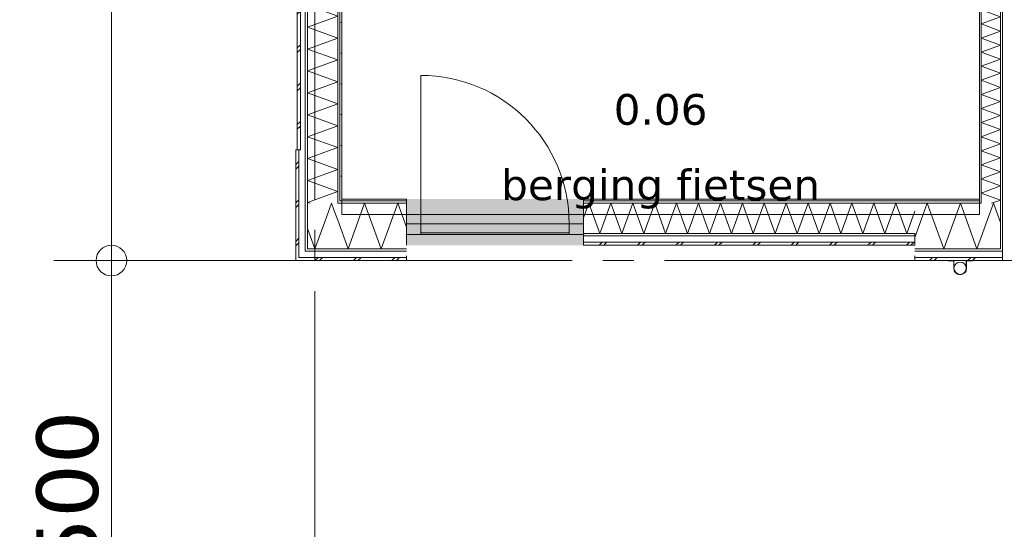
# Model space of a CAD drawing. Header units: millimetres. Extents: x -14925 to 266687, y -3550 to 35834.
# Tile 165 of 244: x 118952 to 125361, y 9000 to 12319. Entities that reach past the tile are written whole.
import ezdxf
from ezdxf.enums import TextEntityAlignment as Align

# ---------------------------------------------------------------- set-up
doc = ezdxf.new("R2010")
doc.units = ezdxf.units.MM
doc.header["$MEASUREMENT"] = 0
doc.linetypes.add('B0204', pattern=[2600, 2000, -200, 200, -200])
for name, color, linetype in [('52 Riolering.SCHOON', 7, 'Continuous'), ('A Stramien', 7, 'Continuous'), ('New_21 Buitenwanden', 7, 'Continuous'), ('New_21 Buitenwanden Afdek-arcering', 7, 'Continuous'), ('New_21 Buitenwanden Deuren', 7, 'Continuous'), ('New_21 Buitenwanden Doorsnede-arcering', 7, 'Continuous'), ('New_21 Buitenwanden Laagscheidingslijnen', 7, 'Continuous'), ('New_22 C Binnenwanden', 7, 'Continuous'), ('New_22 C Binnenwanden Doorsnede-arcering', 7, 'Continuous'), ('New_22 C Binnenwanden Laagscheidingslijnen', 7, 'Continuous'), ('New_Z Gebruiksopp', 7, 'Continuous'), ('New_Z Gebruiksopp Zone omranding', 7, 'Continuous'), ('New_Z Gebruiksopp Zone tekst', 7, 'Continuous'), ('Tekst_dim 1_ 100 .DO', 7, 'Continuous')]:
    doc.layers.add(name, color=color, linetype=linetype)
doc.styles.add('GENERATED_STYLE_1', font='verdana.ttf')
doc.styles.add('GENERATED_STYLE_2', font='verdana.ttf')
doc.dimstyles.new('GENERATED_STYLE__1', dxfattribs={"dimtxt": 400, "dimasz": 380, "dimexe": 0.18, "dimexo": 0.0625, "dimgap": 0, "dimtad": 1, "dimdec": 0, "dimzin": 0, "dimdsep": 46, "dimtxsty": 'GENERATED_STYLE_2', "dimblk": 'ARROWHEAD_7', "dimblk1": 'ARROWHEAD_7', "dimblk2": 'ARROWHEAD_7', "dimcen": 0.09, "dimse1": 1, "dimse2": 1, "dimclrd": 9, "dimclre": 9, "dimclrt": 9, "dimadec": 1, "dimazin": 0, "dimtfac": 1, "dimtdec": 4, "dimtmove": 0, "dimatfit": 3, "dimfxl": 1, "dimtolj": 1, "dimtzin": 0, "dimarcsym": 0})
doc.dimstyles.new('GENERATED_STYLE__2', dxfattribs={"dimtxt": 400, "dimasz": 380, "dimexe": 0.18, "dimexo": 0.0625, "dimgap": 0, "dimtad": 1, "dimtih": 1, "dimtoh": 1, "dimdec": 0, "dimzin": 0, "dimdsep": 46, "dimtxsty": 'GENERATED_STYLE_2', "dimblk": 'ARROWHEAD_7', "dimblk1": 'ARROWHEAD_7', "dimblk2": 'ARROWHEAD_7', "dimcen": 0.09, "dimse1": 1, "dimse2": 1, "dimclrd": 9, "dimclre": 9, "dimclrt": 9, "dimadec": 1, "dimazin": 0, "dimtfac": 1, "dimtdec": 4, "dimtmove": 0, "dimatfit": 3, "dimfxl": 1, "dimtolj": 1, "dimtzin": 0, "dimarcsym": 0})
pattern_1 = [(0, (120873.91, 0), (0, 100), [])]
pattern_2 = [(0, (120873.9, 0), (0, 346.41), [0, -200]), (0, (120973.9, 173.2), (0, 346.41), [0, -200])]
pattern_3 = [(270, (120873.91, 0), (100, 0), [])]
pattern_4 = [(270, (120873.9, 0), (346.41, 0), [0, -200]), (270, (121047.1, -100), (346.41, 0), [0, -200])]

# ---------------------------------------------------------------- blocks, each defined once
blk = doc.blocks.new('berging fietsen_0.06_89_1', base_point=(123123.9, 11967.5))
at = {"layer": 'New_Z Gebruiksopp Zone tekst', "color": 2, "lineweight": 0}
for tag, style, p in [('DUMMY_941', 'GENERATED_STYLE_1', (123123.9, 11905.4)), ('DUMMY_942', 'GENERATED_STYLE_2', (123123.9, 11408.2))]:
    blk.add_attdef(tag, text='', height=200, dxfattribs=dict(at, style=style)).set_placement(p, align=Align.TOP_LEFT)
for tag, style, p in [('ROOM_NUMBER', 'GENERATED_STYLE_1', (123123.9, 11834.6)), ('ROOM_NAME', 'GENERATED_STYLE_2', (123123.9, 11343.7))]:
    blk.add_attdef(tag, text='', height=200, dxfattribs=dict(at, style=style)).set_placement(p, align=Align.TOP_CENTER)
blk = doc.blocks.new('*X2400', base_point=(120873.9, 0))
at = {"layer": 'New_21 Buitenwanden Doorsnede-arcering', "color": 7, "linetype": 'Continuous', "lineweight": 0}
for p, q in [((122723.9, 10850), (122743.9, 10870)), ((122753.9, 10850), (122773.9, 10870)), ((122973.9, 10850), (122993.9, 10870)), ((123003.9, 10850), (123023.9, 10870)), ((123223.9, 10850), (123243.9, 10870)), ((123253.9, 10850), (123273.9, 10870)), ((123473.9, 10850), (123493.9, 10870)), ((123503.9, 10850), (123523.9, 10870)), ((123723.9, 10850), (123743.9, 10870)), ((123753.9, 10850), (123773.9, 10870)), ((123973.9, 10850), (123993.9, 10870)), ((124003.9, 10850), (124023.9, 10870)), ((124223.9, 10850), (124243.9, 10870)), ((124253.9, 10850), (124273.9, 10870)), ((124473.9, 10850), (124493.9, 10870)), ((124503.9, 10850), (124523.9, 10870)), ((124723.9, 10850), (124743.9, 10870)), ((124753.9, 10850), (124773.9, 10870))]:
    blk.add_line(p, q, dxfattribs=at)
blk = doc.blocks.new('*X2401', base_point=(120873.9, 0))
at = {"layer": 'New_21 Buitenwanden Doorsnede-arcering', "color": 7, "linetype": 'Continuous', "lineweight": 0}
for p, q in [((122622.9, 11028.3), (122657.4, 11123)), ((122728.7, 10927), (122657.4, 11123)), ((122728.7, 10927), (122800, 11123)), ((122871.4, 10927), (122800, 11123)), ((122871.4, 10927), (122942.7, 11123)), ((123014.1, 10927), (122942.7, 11123)), ((123014.1, 10927), (123085.4, 11123)), ((123156.7, 10927), (123085.4, 11123)), ((123156.7, 10927), (123228.1, 11123)), ((123299.4, 10927), (123228.1, 11123)), ((123299.4, 10927), (123370.7, 11123)), ((123442.1, 10927), (123370.7, 11123)), ((123442.1, 10927), (123513.4, 11123)), ((123584.8, 10927), (123513.4, 11123)), ((123584.8, 10927), (123656.1, 11123)), ((123727.4, 10927), (123656.1, 11123)), ((123727.4, 10927), (123798.8, 11123)), ((123870.1, 10927), (123798.8, 11123)), ((123870.1, 10927), (123941.4, 11123)), ((124012.8, 10927), (123941.4, 11123)), ((124012.8, 10927), (124084.1, 11123)), ((124155.5, 10927), (124084.1, 11123)), ((124155.5, 10927), (124226.8, 11123)), ((124298.1, 10927), (124226.8, 11123)), ((124298.1, 10927), (124369.5, 11123)), ((124440.8, 10927), (124369.5, 11123)), ((124440.8, 10927), (124512.2, 11123)), ((124583.5, 10927), (124512.2, 11123)), ((124583.5, 10927), (124654.8, 11123)), ((124726.2, 10927), (124654.8, 11123)), ((124726.2, 10927), (124778.9, 11071.9))]:
    blk.add_line(p, q, dxfattribs=at)
blk = doc.blocks.new('D1 26[115]_1', base_point=(120873.9, 0))
at = {"layer": 'New_21 Buitenwanden Deuren', "color": 7, "linetype": 'Continuous', "lineweight": 0}
for p, q in [((121562.9, 10990), (121562.9, 11956)), ((121468.9, 11150), (121456.9, 11150)), ((121468.9, 11150), (121456.9, 11150)), ((121468.9, 11138), (121468.9, 11150)), ((121468.9, 11138), (121468.9, 11150)), ((121468.9, 11123), (121468.9, 11138)), ((121468.9, 11123), (121468.9, 11138)), ((121468.9, 10990), (121468.9, 11123)), ((121468.9, 10990), (121468.9, 11123)), ((122622.9, 11138), (122622.9, 11150)), ((122622.9, 11138), (122622.9, 11150)), ((122622.9, 11150), (122634.9, 11150)), ((122622.9, 11150), (122634.9, 11150)), ((122622.9, 11123), (122622.9, 11138)), ((122622.9, 11123), (122622.9, 11138)), ((122622.9, 10990), (122622.9, 11123)), ((122622.9, 10990), (122622.9, 11123)), ((121468.9, 10990), (121562.9, 10990)), ((121468.9, 10920), (121468.9, 10990)), ((121468.9, 10927), (121468.9, 10990)), ((121468.9, 10927), (121468.9, 10990)), ((121562.9, 10990), (121562.9, 10920)), ((122528.9, 10990), (121562.9, 10990)), ((121562.9, 10990), (121562.9, 10930)), ((122528.9, 10920), (122528.9, 10990)), ((122528.9, 10990), (122622.9, 10990)), ((122528.9, 10930), (122528.9, 10990)), ((122622.9, 10990), (122622.9, 10920)), ((122622.9, 10927), (122622.9, 10990)), ((122622.9, 10927), (122622.9, 10990)), ((121468.9, 10920), (121468.9, 10927)), ((121468.9, 10920), (121468.9, 10927)), ((122622.9, 10920), (121468.9, 10920)), ((121562.9, 10920), (121468.9, 10920)), ((121468.9, 10912), (121468.9, 10920)), ((121468.9, 10870), (121468.9, 10912)), ((121562.9, 10930), (122528.9, 10930)), ((122622.9, 10920), (122528.9, 10920)), ((122622.9, 10920), (122622.9, 10927)), ((122622.9, 10920), (122622.9, 10927)), ((122622.9, 10912), (122622.9, 10920)), ((122622.9, 10870), (122622.9, 10912)), ((121468.9, 10850), (121468.9, 10870)), ((122622.9, 10850), (122622.9, 10870))]:
    blk.add_line(p, q, dxfattribs=at)
blk.add_arc((121562.9, 10990), 966, 0, 90, dxfattribs=at)
for p in [(121468.9, 10920), (122622.9, 10920)]:
    blk.add_point(p, dxfattribs=at)
blk = doc.blocks.new('Wall_354_1', base_point=(124778.9, 11150))
at = {"layer": 'New_21 Buitenwanden Afdek-arcering', "linetype": 'Continuous', "lineweight": 0, "true_color": 0xffffff}
blk.add_hatch(color=7, dxfattribs=at).paths.add_polyline_path([(121468.9, 10850), (122622.9, 10850), (122622.9, 11150), (121468.9, 11150)])
at = {"layer": 'New_21 Buitenwanden Doorsnede-arcering', "linetype": 'Continuous', "lineweight": 0, "true_color": 0x000000}
h = blk.add_hatch(dxfattribs=at)
h.set_pattern_fill('720_Gips_0001', color=18, style=0, pattern_type=2)
h.set_pattern_definition(pattern_2)
h.paths.add_polyline_path([(124778.9, 11150), (122622.9, 11150), (122622.9, 11138), (124778.9, 11138)])
h = blk.add_hatch(dxfattribs=at)
h.set_pattern_fill('325_Houtachtig_plaatmate_E0', color=18, style=0, pattern_type=2)
h.set_pattern_definition(pattern_1)
h.paths.add_polyline_path([(124778.9, 11138), (122622.9, 11138), (122622.9, 11123), (124778.9, 11123)])
h = blk.add_hatch(dxfattribs=at)
h.set_pattern_fill('325_Houtachtig_plaatmate_E0', color=18, style=0, pattern_type=2)
h.set_pattern_definition(pattern_1)
h.paths.add_polyline_path([(124778.9, 10927), (122622.9, 10927), (122622.9, 10912), (124778.9, 10912)])
at = {"layer": 'New_21 Buitenwanden', "color": 9, "linetype": 'Continuous', "lineweight": 0}
for p, q in [((121468.9, 11150), (121456.9, 11150)), ((121468.9, 11138), (121468.9, 11150)), ((121468.9, 11123), (121468.9, 11138)), ((121468.9, 10990), (121468.9, 11123)), ((122622.9, 11150), (122634.9, 11150)), ((122622.9, 11138), (122622.9, 11150)), ((122622.9, 11123), (122622.9, 11138)), ((122622.9, 10990), (122622.9, 11123)), ((121468.9, 10927), (121468.9, 10990)), ((122622.9, 10927), (122622.9, 10990)), ((121468.9, 10920), (121468.9, 10927)), ((121468.9, 10912), (121468.9, 10920)), ((121468.9, 10870), (121468.9, 10912)), ((122622.9, 10920), (122622.9, 10927)), ((122622.9, 10912), (122622.9, 10920)), ((122622.9, 10870), (122622.9, 10912)), ((121468.9, 10850), (121468.9, 10870)), ((122622.9, 10850), (122622.9, 10870))]:
    blk.add_line(p, q, dxfattribs=at)
at = {"layer": 'New_21 Buitenwanden', "color": 9, "linetype": 'Continuous', "lineweight": 0, "flags": 128}
for points in [[(124778.9, 11150), (122622.9, 11150)], [(124778.9, 10850), (124778.9, 10927)], [(122622.9, 10850), (124778.9, 10850)]]:
    blk.add_lwpolyline(points, dxfattribs=at)
at = {"layer": 'New_21 Buitenwanden Laagscheidingslijnen', "color": 9, "linetype": 'Continuous', "lineweight": 0}
for p, q in [((122622.9, 11138), (124778.9, 11138)), ((122622.9, 11123), (124778.9, 11123)), ((122622.9, 10927), (124778.9, 10927)), ((122622.9, 10912), (124778.9, 10912)), ((122622.9, 10870), (124778.9, 10870))]:
    blk.add_line(p, q, dxfattribs=at)
at = {"layer": 'New_21 Buitenwanden', "color": 1, "lineweight": 0}
for name in ['*X2401', '*X2400']:
    blk.add_blockref(name, (120873.9, 0), dxfattribs=at)
at = {"layer": 'New_21 Buitenwanden Deuren', "color": 7, "linetype": 'Continuous', "lineweight": 0}
blk.add_blockref('D1 26[115]_1', (120873.9, 0), dxfattribs=at)
blk = doc.blocks.new('*X2462', base_point=(120873.9, 0))
at = {"layer": 'New_21 Buitenwanden Doorsnede-arcering', "color": 7, "linetype": 'Continuous', "lineweight": 0}
for p, q in [((120748.9, 11375), (120768.9, 11395)), ((120748.9, 11345), (120768.9, 11365)), ((120748.9, 11125), (120768.9, 11145)), ((120748.9, 11095), (120753.9, 11100)), ((120753.9, 11100), (120768.9, 11115)), ((120748.9, 10875), (120768.9, 10895)), ((120748.9, 10845), (120768.9, 10865))]:
    blk.add_line(p, q, dxfattribs=at)
blk = doc.blocks.new('*X2464', base_point=(120873.9, 0))
at = {"layer": 'New_21 Buitenwanden Doorsnede-arcering', "color": 7, "linetype": 'Continuous', "lineweight": 0}
for p, q in [((120825.9, 11414.1), (120979.5, 11470)), ((120825.9, 11414.1), (121021.9, 11342.8)), ((120825.9, 11271.4), (121021.9, 11342.8)), ((120825.9, 11271.4), (121021.9, 11200.1)), ((120825.9, 11128.8), (121021.9, 11200.1)), ((120825.9, 11128.8), (120841.7, 11123))]:
    blk.add_line(p, q, dxfattribs=at)
blk = doc.blocks.new('Wall_365_1', base_point=(121048.9, 11150))
at = {"layer": 'New_21 Buitenwanden Doorsnede-arcering', "linetype": 'Continuous', "lineweight": 0, "true_color": 0x000000}
h = blk.add_hatch(dxfattribs=at)
h.set_pattern_fill('325_Houtachtig_plaatmate_E0', color=18, style=0, pattern_type=2)
h.set_pattern_definition(pattern_3)
h.paths.add_polyline_path([(120810.9, 11470), (120810.9, 10832.7), (120825.9, 10852.7), (120825.9, 11470)])
h = blk.add_hatch(dxfattribs=at)
h.set_pattern_fill('325_Houtachtig_plaatmate_E0', color=18, style=0, pattern_type=2)
h.set_pattern_definition(pattern_3)
h.paths.add_polyline_path([(121036.9, 11138), (121036.9, 11470), (121021.9, 11470), (121021.9, 11138)])
h = blk.add_hatch(dxfattribs=at)
h.set_pattern_fill('720_Gips_0001', color=18, style=0, pattern_type=2)
h.set_pattern_definition(pattern_4)
h.paths.add_polyline_path([(121048.9, 11150), (121048.9, 11470), (121036.9, 11470), (121036.9, 11150)])
h = blk.add_hatch(dxfattribs=at)
h.set_pattern_fill('325_Houtachtig_plaatmate_E0', color=18, style=0, pattern_type=2)
h.set_pattern_definition(pattern_3)
h.paths.add_polyline_path([(121028.7, 11123), (121036.9, 11134), (121036.9, 11138), (121021.9, 11138), (121021.9, 11123)])
h = blk.add_hatch(dxfattribs=at)
h.set_pattern_fill('325_Houtachtig_plaatmate_E0', color=18, style=0, pattern_type=2)
h.set_pattern_definition(pattern_3)
h.paths.add_polyline_path([(121036.9, 11134), (121028.7, 11123), (121036.9, 11123)])
h = blk.add_hatch(dxfattribs=at)
h.set_pattern_fill('720_Gips_0001', color=18, style=0, pattern_type=2)
h.set_pattern_definition(pattern_4)
h.paths.add_polyline_path([(121036.9, 11138), (121039.9, 11138), (121048.9, 11150), (121036.9, 11150)])
h = blk.add_hatch(dxfattribs=at)
h.set_pattern_fill('720_Gips_0001', color=18, style=0, pattern_type=2)
h.set_pattern_definition(pattern_4)
h.paths.add_polyline_path([(121048.9, 11150), (121039.9, 11138), (121048.9, 11138)])
h = blk.add_hatch(dxfattribs=at)
h.set_pattern_fill('325_Houtachtig_plaatmate_E0', color=18, style=0, pattern_type=2)
h.set_pattern_definition(pattern_3)
h.paths.add_polyline_path([(120825.9, 10852.7), (120810.9, 10832.7), (120810.9, 10827), (120825.9, 10827)])
h = blk.add_hatch(dxfattribs=at)
h.set_pattern_fill('325_Houtachtig_plaatmate_E0', color=18, style=0, pattern_type=2)
h.set_pattern_definition(pattern_3)
h.paths.add_polyline_path([(120825.9, 10827), (120810.9, 10827), (120810.9, 10812), (120825.9, 10812)])
at = {"layer": 'New_21 Buitenwanden', "color": 9, "linetype": 'Continuous', "lineweight": 0, "flags": 128}
for points in [[(120748.9, 11470), (120768.9, 11470)], [(120748.9, 11470), (120748.9, 10750)], [(120768.9, 11470), (120778.9, 11470)], [(121048.9, 11150), (121048.9, 11470)], [(120748.9, 10750), (120768.9, 10750)]]:
    blk.add_lwpolyline(points, dxfattribs=at)
at = {"layer": 'New_21 Buitenwanden Laagscheidingslijnen', "color": 9, "linetype": 'Continuous', "lineweight": 0}
for p, q in [((120768.9, 11470), (120768.9, 10812)), ((120810.9, 11470), (120810.9, 10832.7)), ((120825.9, 11470), (120825.9, 11123)), ((121021.9, 11470), (121021.9, 11138)), ((121036.9, 11470), (121036.9, 11150)), ((120825.9, 11123), (120825.9, 10852.7)), ((121021.9, 11138), (121021.9, 11123)), ((121028.7, 11123), (121021.9, 11123)), ((121028.7, 11123), (121036.9, 11123)), ((121036.9, 11150), (121036.9, 11138)), ((121039.9, 11138), (121036.9, 11138)), ((121039.9, 11138), (121048.9, 11138)), ((120810.9, 10832.7), (120810.9, 10827)), ((120825.9, 10852.7), (120825.9, 10827)), ((120768.9, 10812), (120768.9, 10776.7)), ((120768.9, 10776.7), (120768.9, 10770)), ((120768.9, 10770), (120810.9, 10770)), ((120810.9, 10827), (120810.9, 10812)), ((120810.9, 10812), (120825.9, 10812))]:
    blk.add_line(p, q, dxfattribs=at)
at = {"layer": 'New_21 Buitenwanden', "color": 1, "lineweight": 0}
for name in ['*X2464', '*X2462']:
    blk.add_blockref(name, (120873.9, 0), dxfattribs=at)
blk = doc.blocks.new('*X2470', base_point=(120873.9, 0))
at = {"layer": 'New_22 C Binnenwanden Doorsnede-arcering', "color": 7, "linetype": 'Continuous', "lineweight": 0}
for p, q in [((125210.9, 12840.9), (125269, 12862)), ((125210.9, 12840.9), (125336.9, 12795)), ((125210.9, 12749.1), (125336.9, 12795)), ((125210.9, 12749.1), (125336.9, 12703.3)), ((125210.9, 12657.4), (125336.9, 12703.3)), ((125210.9, 12657.4), (125336.9, 12611.6)), ((125210.9, 12565.7), (125336.9, 12611.6)), ((125210.9, 12565.7), (125336.9, 12519.8)), ((125210.9, 12474), (125336.9, 12519.8)), ((125210.9, 12474), (125336.9, 12428.1)), ((125210.9, 12382.3), (125336.9, 12428.1)), ((125210.9, 12382.3), (125336.9, 12336.4)), ((125210.9, 12290.5), (125336.9, 12336.4)), ((125210.9, 12290.5), (125336.9, 12244.7)), ((125210.9, 12198.8), (125336.9, 12244.7)), ((125210.9, 12198.8), (125336.9, 12153)), ((125210.9, 12107.1), (125336.9, 12153)), ((125210.9, 12107.1), (125336.9, 12061.2)), ((125210.9, 12015.4), (125336.9, 12061.2)), ((125210.9, 12015.4), (125336.9, 11969.5)), ((125210.9, 11923.7), (125336.9, 11969.5)), ((125210.9, 11923.7), (125336.9, 11877.8)), ((125210.9, 11831.9), (125336.9, 11877.8)), ((125210.9, 11831.9), (125336.9, 11786.1)), ((125210.9, 11740.2), (125336.9, 11786.1)), ((125210.9, 11740.2), (125336.9, 11694.4)), ((125210.9, 11648.5), (125336.9, 11694.4)), ((125210.9, 11648.5), (125336.9, 11602.6)), ((125210.9, 11556.8), (125336.9, 11602.6)), ((125210.9, 11556.8), (125336.9, 11510.9)), ((125210.9, 11465.1), (125336.9, 11510.9)), ((125210.9, 11465.1), (125336.9, 11419.2)), ((125210.9, 11373.3), (125336.9, 11419.2)), ((125210.9, 11373.3), (125336.9, 11327.5)), ((125210.9, 11281.6), (125336.9, 11327.5)), ((125210.9, 11281.6), (125336.9, 11235.8)), ((125210.9, 11189.9), (125336.9, 11235.8)), ((125210.9, 11189.9), (125336.9, 11144)), ((125279.1, 11123), (125336.9, 11144))]:
    blk.add_line(p, q, dxfattribs=at)
blk = doc.blocks.new('Wall_366_1', base_point=(125198.9, 17600))
at = {"layer": 'New_22 C Binnenwanden Doorsnede-arcering', "linetype": 'Continuous', "lineweight": 0, "true_color": 0x000000}
h = blk.add_hatch(dxfattribs=at)
h.set_pattern_fill('325_Houtachtig_plaatmate_E0', color=18, style=0, pattern_type=2)
h.set_pattern_definition(pattern_3)
h.paths.add_polyline_path([(125348.9, 10827), (125348.9, 17923), (125336.9, 17923), (125336.9, 10827)])
h = blk.add_hatch(dxfattribs=at)
h.set_pattern_fill('325_Houtachtig_plaatmate_E0', color=18, style=0, pattern_type=2)
h.set_pattern_definition(pattern_3)
h.paths.add_polyline_path([(125210.9, 11138), (125210.9, 12850), (125198.9, 12850), (125198.9, 11150), (125203.4, 11138)])
h = blk.add_hatch(dxfattribs=at)
h.set_pattern_fill('325_Houtachtig_plaatmate_E0', color=18, style=0, pattern_type=2)
h.set_pattern_definition(pattern_3)
h.paths.add_polyline_path([(125203.4, 11138), (125198.9, 11150), (125198.9, 11138)])
at = {"layer": 'New_21 Buitenwanden Laagscheidingslijnen', "color": 1, "linetype": 'Continuous', "lineweight": 0}
blk.add_line((125198.9, 11150), (125198.9, 11138), dxfattribs=at)
at = {"layer": 'New_22 C Binnenwanden', "color": 1, "linetype": 'Continuous', "lineweight": 0, "flags": 128}
for points in [[(125348.9, 10827), (125348.9, 17923)], [(125198.9, 12850), (125198.9, 11150)]]:
    blk.add_lwpolyline(points, dxfattribs=at)
at = {"layer": 'New_22 C Binnenwanden Laagscheidingslijnen', "color": 1, "linetype": 'Continuous', "lineweight": 0}
for p, q in [((125336.9, 17627), (125336.9, 11123)), ((125210.9, 12862), (125210.9, 11138)), ((125210.9, 11123), (125210.9, 11138)), ((125336.9, 10827), (125336.9, 11123))]:
    blk.add_line(p, q, dxfattribs=at)
at = {"layer": 'New_22 C Binnenwanden', "color": 1, "lineweight": 0}
blk.add_blockref('*X2470', (120873.9, 0), dxfattribs=at)
blk = doc.blocks.new('*X2595', base_point=(120873.9, 0))
at = {"layer": 'New_21 Buitenwanden Doorsnede-arcering', "color": 7, "linetype": 'Continuous', "lineweight": 0}
for p, q in [((120937.3, 11001.2), (120981.6, 11123)), ((120997, 11080.8), (120981.6, 11123)), ((120851.9, 10887.4), (120825.9, 10958.9))]:
    blk.add_line(p, q, dxfattribs=at)
blk = doc.blocks.new('*X2597', base_point=(120873.9, 0))
at = {"layer": 'New_21 Buitenwanden Doorsnede-arcering', "color": 7, "linetype": 'Continuous', "lineweight": 0}
for p, q in [((120873.9, 10750), (120893.9, 10770)), ((120903.9, 10750), (120923.9, 10770)), ((121123.9, 10750), (121143.9, 10770)), ((121153.9, 10750), (121173.9, 10770)), ((121373.9, 10750), (121393.9, 10770)), ((121403.9, 10750), (121423.9, 10770))]:
    blk.add_line(p, q, dxfattribs=at)
blk = doc.blocks.new('*X2598', base_point=(120873.9, 0))
at = {"layer": 'New_21 Buitenwanden Doorsnede-arcering', "color": 7, "linetype": 'Continuous', "lineweight": 0}
for p, q in [((121021.9, 11012.4), (120997, 11080.8)), ((120873.9, 10827), (120937.3, 11001.2)), ((120873.9, 10827), (120851.9, 10887.4))]:
    blk.add_line(p, q, dxfattribs=at)
blk = doc.blocks.new('*X2599', base_point=(120873.9, 0))
at = {"layer": 'New_21 Buitenwanden Doorsnede-arcering', "color": 7, "linetype": 'Continuous', "lineweight": 0}
for p, q in [((121089.4, 10827), (121197.1, 11123)), ((121304.8, 10827), (121197.1, 11123)), ((121304.8, 10827), (121412.6, 11123)), ((121468.9, 10968.3), (121412.6, 11123)), ((121089.4, 10827), (121021.9, 11012.4))]:
    blk.add_line(p, q, dxfattribs=at)
blk = doc.blocks.new('Wall_389_1', base_point=(121468.9, 11150))
at = {"layer": 'New_21 Buitenwanden Doorsnede-arcering', "linetype": 'Continuous', "lineweight": 0, "true_color": 0x000000}
h = blk.add_hatch(dxfattribs=at)
h.set_pattern_fill('325_Houtachtig_plaatmate_E0', color=18, style=0, pattern_type=2)
h.set_pattern_definition(pattern_1)
h.paths.add_polyline_path([(121036.9, 11138), (121036.9, 11134), (121039.9, 11138)])
h = blk.add_hatch(dxfattribs=at)
h.set_pattern_fill('325_Houtachtig_plaatmate_E0', color=18, style=0, pattern_type=2)
h.set_pattern_definition(pattern_1)
h.paths.add_polyline_path([(121036.9, 11123), (121468.9, 11123), (121468.9, 11138), (121039.9, 11138), (121036.9, 11134)])
h = blk.add_hatch(dxfattribs=at)
h.set_pattern_fill('720_Gips_0001', color=18, style=0, pattern_type=2)
h.set_pattern_definition(pattern_2)
h.paths.add_polyline_path([(121048.9, 11138), (121468.9, 11138), (121468.9, 11150), (121048.9, 11150)])
h = blk.add_hatch(dxfattribs=at)
h.set_pattern_fill('325_Houtachtig_plaatmate_E0', color=18, style=0, pattern_type=2)
h.set_pattern_definition(pattern_1)
h.paths.add_polyline_path([(120825.9, 10812), (121468.9, 10812), (121468.9, 10827), (120825.9, 10827)])
at = {"layer": 'New_21 Buitenwanden', "color": 9, "linetype": 'Continuous', "lineweight": 0, "flags": 128}
for points in [[(121468.9, 11150), (121048.9, 11150)], [(121468.9, 10770), (121468.9, 10780)], [(121468.9, 10750), (121468.9, 10770)], [(120768.9, 10750), (121468.9, 10750)]]:
    blk.add_lwpolyline(points, dxfattribs=at)
at = {"layer": 'New_21 Buitenwanden Laagscheidingslijnen', "color": 9, "linetype": 'Continuous', "lineweight": 0}
for p, q in [((120825.9, 11123), (120825.9, 10852.7)), ((121028.7, 11123), (121021.9, 11123)), ((121028.7, 11123), (121036.9, 11123)), ((121039.9, 11138), (121036.9, 11138)), ((121036.9, 11123), (121468.9, 11123)), ((121039.9, 11138), (121048.9, 11138)), ((121048.9, 11138), (121468.9, 11138)), ((120825.9, 10852.7), (120825.9, 10827)), ((120768.9, 10770), (120810.9, 10770)), ((120810.9, 10812), (120825.9, 10812)), ((120810.9, 10770), (121468.9, 10770)), ((120825.9, 10827), (121021.9, 10827)), ((120825.9, 10812), (121468.9, 10812)), ((121021.9, 10827), (121468.9, 10827))]:
    blk.add_line(p, q, dxfattribs=at)
at = {"layer": 'New_21 Buitenwanden', "color": 1, "lineweight": 0}
for name in ['*X2595', '*X2599', '*X2598', '*X2597']:
    blk.add_blockref(name, (120873.9, 0), dxfattribs=at)
blk = doc.blocks.new('*X2602', base_point=(120873.9, 0))
at = {"layer": 'New_21 Buitenwanden Doorsnede-arcering', "color": 7, "linetype": 'Continuous', "lineweight": 0}
for p in [(125250.7, 11012), (125336.9, 10997)]:
    blk.add_line(p, (125291.1, 11123), dxfattribs=at)
blk = doc.blocks.new('*X2604', base_point=(120873.9, 0))
at = {"layer": 'New_21 Buitenwanden Doorsnede-arcering', "color": 7, "linetype": 'Continuous', "lineweight": 0}
for p, q in [((124873.9, 10750), (124893.9, 10770)), ((124903.9, 10750), (124923.9, 10770)), ((125123.9, 10750), (125143.9, 10770)), ((125153.9, 10750), (125173.9, 10770))]:
    blk.add_line(p, q, dxfattribs=at)
blk = doc.blocks.new('*X2605', base_point=(120873.9, 0))
at = {"layer": 'New_21 Buitenwanden Doorsnede-arcering', "color": 7, "linetype": 'Continuous', "lineweight": 0}
for p, q in [((124778.9, 10899.9), (124860.1, 11123)), ((124967.8, 10827), (124860.1, 11123)), ((124967.8, 10827), (125075.6, 11123)), ((125183.3, 10827), (125075.6, 11123)), ((125183.3, 10827), (125210.9, 10902.8))]:
    blk.add_line(p, q, dxfattribs=at)
blk = doc.blocks.new('*X2606', base_point=(120873.9, 0))
at = {"layer": 'New_21 Buitenwanden Doorsnede-arcering', "color": 7, "linetype": 'Continuous', "lineweight": 0}
blk.add_line((125210.9, 10902.8), (125250.7, 11012), dxfattribs=at)
blk = doc.blocks.new('Wall_390_1', base_point=(125198.9, 11150))
at = {"layer": 'New_21 Buitenwanden Doorsnede-arcering', "linetype": 'Continuous', "lineweight": 0, "true_color": 0x000000}
h = blk.add_hatch(dxfattribs=at)
h.set_pattern_fill('720_Gips_0001', color=18, style=0, pattern_type=2)
h.set_pattern_definition(pattern_2)
h.paths.add_polyline_path([(125198.9, 11150), (124778.9, 11150), (124778.9, 11138), (125198.9, 11138)])
h = blk.add_hatch(dxfattribs=at)
h.set_pattern_fill('325_Houtachtig_plaatmate_E0', color=18, style=0, pattern_type=2)
h.set_pattern_definition(pattern_1)
h.paths.add_polyline_path([(125198.9, 11138), (124778.9, 11138), (124778.9, 11123), (125198.9, 11123)])
h = blk.add_hatch(dxfattribs=at)
h.set_pattern_fill('325_Houtachtig_plaatmate_E0', color=18, style=0, pattern_type=2)
h.set_pattern_definition(pattern_1)
h.paths.add_polyline_path([(125198.9, 11123), (125209, 11123), (125203.4, 11138), (125198.9, 11138)])
h = blk.add_hatch(dxfattribs=at)
h.set_pattern_fill('325_Houtachtig_plaatmate_E0', color=18, style=0, pattern_type=2)
h.set_pattern_definition(pattern_1)
h.paths.add_polyline_path([(125210.9, 11123), (125210.9, 11138), (125203.4, 11138), (125209, 11123)])
h = blk.add_hatch(dxfattribs=at)
h.set_pattern_fill('325_Houtachtig_plaatmate_E0', color=18, style=0, pattern_type=2)
h.set_pattern_definition(pattern_1)
h.paths.add_polyline_path([(124778.9, 10812), (125325.7, 10812), (125320, 10827), (124778.9, 10827)])
h = blk.add_hatch(dxfattribs=at)
h.set_pattern_fill('325_Houtachtig_plaatmate_E0', color=18, style=0, pattern_type=2)
h.set_pattern_definition(pattern_1)
h.paths.add_polyline_path([(125336.9, 10812), (125336.9, 10827), (125320, 10827), (125325.7, 10812)])
h = blk.add_hatch(dxfattribs=at)
h.set_pattern_fill('325_Houtachtig_plaatmate_E0', color=18, style=0, pattern_type=2)
h.set_pattern_definition(pattern_1)
h.paths.add_polyline_path([(125348.9, 10812), (125348.9, 10827), (125336.9, 10827), (125336.9, 10812)])
at = {"layer": 'New_21 Buitenwanden', "color": 9, "linetype": 'Continuous', "lineweight": 0, "flags": 128}
for points in [[(125198.9, 11150), (124778.9, 11150)], [(124778.9, 10770), (124778.9, 10780)], [(124778.9, 10750), (124778.9, 10770)], [(124778.9, 10750), (125348.9, 10750)]]:
    blk.add_lwpolyline(points, dxfattribs=at)
at = {"layer": 'New_21 Buitenwanden Laagscheidingslijnen', "color": 9, "linetype": 'Continuous', "lineweight": 0}
for p, q in [((124778.9, 11138), (125198.9, 11138)), ((124778.9, 11123), (125198.9, 11123)), ((125198.9, 11123), (125209, 11123)), ((124778.9, 10827), (125210.9, 10827)), ((124778.9, 10812), (125325.7, 10812)), ((124778.9, 10770), (125341.4, 10770)), ((125210.9, 10827), (125320, 10827))]:
    blk.add_line(p, q, dxfattribs=at)
at = {"layer": 'New_21 Buitenwanden Laagscheidingslijnen', "color": 1, "linetype": 'Continuous', "lineweight": 0}
blk.add_line((125198.9, 11150), (125198.9, 11138), dxfattribs=at)
at = {"layer": 'New_22 C Binnenwanden', "color": 9, "linetype": 'Continuous', "lineweight": 0, "flags": 128}
for points in [[(125348.9, 10812), (125348.9, 10827)], [(125348.9, 10770), (125348.9, 10812)], [(125348.9, 10750), (125348.9, 10770)]]:
    blk.add_lwpolyline(points, dxfattribs=at)
at = {"layer": 'New_22 C Binnenwanden Laagscheidingslijnen', "color": 9, "linetype": 'Continuous', "lineweight": 0}
for p, q in [((125210.9, 11123), (125209, 11123)), ((125336.9, 10827), (125320, 10827)), ((125336.9, 10812), (125325.7, 10812)), ((125348.9, 10812), (125336.9, 10812)), ((125348.9, 10770), (125341.4, 10770))]:
    blk.add_line(p, q, dxfattribs=at)
at = {"layer": 'New_22 C Binnenwanden Laagscheidingslijnen', "color": 1, "linetype": 'Continuous', "lineweight": 0}
for p, q in [((125210.9, 11123), (125210.9, 11138)), ((125336.9, 10827), (125336.9, 11123))]:
    blk.add_line(p, q, dxfattribs=at)
at = {"layer": 'New_21 Buitenwanden', "color": 1, "lineweight": 0}
for name in ['*X2605', '*X2602', '*X2606', '*X2604']:
    blk.add_blockref(name, (120873.9, 0), dxfattribs=at)
blk = doc.blocks.new('*X3649', base_point=(120873.9, 0))
at = {"layer": 'New_21 Buitenwanden Doorsnede-arcering', "color": 7, "linetype": 'Continuous', "lineweight": 0}
for p, q in [((120758.9, 15355), (120773.9, 15370)), ((120758.9, 15135), (120778.9, 15155)), ((120758.9, 15105), (120778.9, 15125)), ((120758.9, 14885), (120773.9, 14900)), ((120758.9, 14855), (120778.9, 14875)), ((120773.9, 14900), (120778.9, 14905)), ((120758.9, 14635), (120778.9, 14655)), ((120758.9, 14605), (120778.9, 14625)), ((120758.9, 14385), (120773.9, 14400)), ((120758.9, 14355), (120778.9, 14375)), ((120773.9, 14400), (120778.9, 14405)), ((120758.9, 14135), (120778.9, 14155)), ((120758.9, 14105), (120778.9, 14125)), ((120758.9, 13885), (120773.9, 13900)), ((120758.9, 13855), (120778.9, 13875)), ((120773.9, 13900), (120778.9, 13905)), ((120758.9, 13635), (120778.9, 13655)), ((120758.9, 13605), (120778.9, 13625)), ((120758.9, 13385), (120773.9, 13400)), ((120773.9, 13400), (120778.9, 13405)), ((120758.9, 13355), (120778.9, 13375)), ((120758.9, 13135), (120778.9, 13155)), ((120758.9, 13105), (120778.9, 13125)), ((120758.9, 12885), (120773.9, 12900)), ((120773.9, 12900), (120778.9, 12905)), ((120758.9, 12855), (120778.9, 12875)), ((120758.9, 12635), (120778.9, 12655)), ((120758.9, 12605), (120778.9, 12625)), ((120758.9, 12385), (120773.9, 12400)), ((120758.9, 12355), (120778.9, 12375)), ((120773.9, 12400), (120778.9, 12405)), ((120758.9, 12135), (120778.9, 12155)), ((120758.9, 12105), (120778.9, 12125)), ((120758.9, 11885), (120773.9, 11900)), ((120758.9, 11855), (120778.9, 11875)), ((120773.9, 11900), (120778.9, 11905)), ((120758.9, 11635), (120778.9, 11655)), ((120758.9, 11605), (120778.9, 11625))]:
    blk.add_line(p, q, dxfattribs=at)
blk = doc.blocks.new('*X3653', base_point=(120873.9, 0))
at = {"layer": 'New_21 Buitenwanden Doorsnede-arcering', "color": 7, "linetype": 'Continuous', "lineweight": 0}
for p, q in [((120825.9, 12840.9), (120884, 12862)), ((120825.9, 12840.9), (121021.9, 12769.5)), ((120825.9, 12698.2), (121021.9, 12769.5)), ((120825.9, 12698.2), (121021.9, 12626.9)), ((120825.9, 12555.5), (121021.9, 12626.9)), ((120825.9, 12555.5), (121021.9, 12484.2)), ((120825.9, 12412.8), (121021.9, 12484.2)), ((120825.9, 12412.8), (121021.9, 12341.5)), ((120825.9, 12270.2), (121021.9, 12341.5)), ((120825.9, 12270.2), (121021.9, 12198.8)), ((120825.9, 12127.5), (121021.9, 12198.8)), ((120825.9, 12127.5), (121021.9, 12056.2)), ((120825.9, 11984.8), (121021.9, 12056.2)), ((120825.9, 11984.8), (121021.9, 11913.5)), ((120825.9, 11842.1), (121021.9, 11913.5)), ((120825.9, 11842.1), (121021.9, 11770.8)), ((120825.9, 11699.5), (121021.9, 11770.8)), ((120825.9, 11699.5), (121021.9, 11628.1)), ((120825.9, 11556.8), (121021.9, 11628.1)), ((120825.9, 11556.8), (121021.9, 11485.4)), ((120979.5, 11470), (121021.9, 11485.4))]:
    blk.add_line(p, q, dxfattribs=at)
blk = doc.blocks.new('Wall_564_1', base_point=(121048.9, 11470))
at = {"layer": 'New_21 Buitenwanden Doorsnede-arcering', "linetype": 'Continuous', "lineweight": 0, "true_color": 0x000000}
h = blk.add_hatch(dxfattribs=at)
h.set_pattern_fill('325_Houtachtig_plaatmate_E0', color=18, style=0, pattern_type=2)
h.set_pattern_definition(pattern_3)
h.paths.add_polyline_path([(120810.9, 11470), (120825.9, 11470), (120825.9, 15370), (120810.9, 15370)])
h = blk.add_hatch(dxfattribs=at)
h.set_pattern_fill('325_Houtachtig_plaatmate_E0', color=18, style=0, pattern_type=2)
h.set_pattern_definition(pattern_3)
h.paths.add_polyline_path([(121021.9, 12850), (121021.9, 11470), (121036.9, 11470), (121036.9, 12850)])
h = blk.add_hatch(dxfattribs=at)
h.set_pattern_fill('720_Gips_0001', color=18, style=0, pattern_type=2)
h.set_pattern_definition(pattern_4)
h.paths.add_polyline_path([(121036.9, 12850), (121036.9, 11470), (121048.9, 11470), (121048.9, 12850)])
at = {"layer": 'New_21 Buitenwanden', "color": 9, "linetype": 'Continuous', "lineweight": 0, "flags": 128}
for points in [[(120758.9, 15370), (120758.9, 11470)], [(121048.9, 11470), (121048.9, 12850)], [(120768.9, 11470), (120778.9, 11470)]]:
    blk.add_lwpolyline(points, dxfattribs=at)
at = {"layer": 'New_21 Buitenwanden Laagscheidingslijnen', "color": 9, "linetype": 'Continuous', "lineweight": 0}
for p, q in [((120778.9, 15370), (120778.9, 11470)), ((120810.9, 15370), (120810.9, 11470)), ((120825.9, 12862), (120825.9, 11470)), ((121021.9, 12850), (121021.9, 11470)), ((121036.9, 12850), (121036.9, 11470))]:
    blk.add_line(p, q, dxfattribs=at)
at = {"layer": 'New_21 Buitenwanden', "color": 1, "lineweight": 0}
for name in ['*X3649', '*X3653']:
    blk.add_blockref(name, (120873.9, 0), dxfattribs=at)
blk = doc.blocks.new('Standard grid marker_2')
at = {"layer": 'A Stramien', "color": 7, "linetype": 'B0204', "lineweight": 0}
blk.add_line((1000, 0), (24500, 0), dxfattribs=at)
at = {"layer": 'A Stramien', "color": 9, "lineweight": 0, "style": 'GENERATED_STYLE_2'}
blk.add_attdef('AC_MarkerText_1', text='', height=400, rotation=90, dxfattribs=at).set_placement((-948.6, -142.5), align=Align.TOP_CENTER)
blk = doc.blocks.new('Standard grid marker')
at = {"layer": 'A Stramien', "color": 7, "linetype": 'B0204', "lineweight": 0}
for q in [(0, 0), (19150, 0)]:
    blk.add_line((1000, 0), q, dxfattribs=at)
at = {"layer": 'A Stramien', "color": 9, "lineweight": 0, "style": 'GENERATED_STYLE_2'}
blk.add_attdef('AC_MarkerText_1', text='', height=400, dxfattribs=at).set_placement((20750, 206.1), align=Align.TOP_CENTER)
blk = doc.blocks.new('Regenpijp 26[157]_1', base_point=(125073.9, 10710))
at = {"layer": '52 Riolering.SCHOON', "color": 7, "linetype": 'Continuous', "lineweight": 0, "flags": 128}
for points in [[(125153.9, 10750), (125114.1, 10750), (125114.1, 10700, -1), (125033.7, 10700), (125033.7, 10750), (124993.9, 10750), (124993.9, 10748), (125031.9, 10748), (125031.9, 10700, 1), (125115.9, 10700), (125115.9, 10748), (125153.9, 10748)], [(125153.9, 10750), (125114.1, 10750), (125114.1, 10700, -1), (125033.7, 10700), (125033.7, 10750), (124993.9, 10750), (124993.9, 10748), (125031.9, 10748), (125031.9, 10700, 1), (125115.9, 10700), (125115.9, 10748), (125153.9, 10748)], [(125153.9, 10750), (125114.1, 10750), (125114.1, 10700, -1), (125033.7, 10700), (125033.7, 10750), (124993.9, 10750), (124993.9, 10748), (125031.9, 10748), (125031.9, 10700, 1), (125115.9, 10700), (125115.9, 10748), (125153.9, 10748)], [(125153.9, 10750), (125114.1, 10750), (125114.1, 10700, -1), (125033.7, 10700), (125033.7, 10750), (124993.9, 10750), (124993.9, 10748), (125031.9, 10748), (125031.9, 10700, 1), (125115.9, 10700), (125115.9, 10748), (125153.9, 10748)], [(125153.9, 10750), (125114.1, 10750), (125114.1, 10700, -1), (125033.7, 10700), (125033.7, 10750), (124993.9, 10750), (124993.9, 10748), (125031.9, 10748), (125031.9, 10700, 1), (125115.9, 10700), (125115.9, 10748), (125153.9, 10748)], [(125153.9, 10750), (125114.1, 10750), (125114.1, 10700, -1), (125033.7, 10700), (125033.7, 10750), (124993.9, 10750), (124993.9, 10748), (125031.9, 10748), (125031.9, 10700, 1), (125115.9, 10700), (125115.9, 10748), (125153.9, 10748)], [(125153.9, 10750), (125114.1, 10750), (125114.1, 10700, -1), (125033.7, 10700), (125033.7, 10750), (124993.9, 10750), (124993.9, 10748), (125031.9, 10748), (125031.9, 10700, 1), (125115.9, 10700), (125115.9, 10748), (125153.9, 10748)], [(125153.9, 10750), (125114.1, 10750), (125114.1, 10700, -1), (125033.7, 10700), (125033.7, 10750), (124993.9, 10750), (124993.9, 10748), (125031.9, 10748), (125031.9, 10700, 1), (125115.9, 10700), (125115.9, 10748), (125153.9, 10748)], [(125033.9, 10700, -1), (125113.9, 10700, -1)]]:
    blk.add_lwpolyline(points, format="xyb", close=True, dxfattribs=at)
blk = doc.blocks.new('*D3810', base_point=(120873.9, 0))
at = {"layer": 'Tekst_dim 1_ 100 .DO', "color": 9, "linetype": 'Continuous', "lineweight": 0}
for p, q in [((119548.9, 7350), (119548.9, 10850)), ((119923.9, 10750), (119173.9, 10750)), ((119548.9, 100), (119548.9, 7350)), ((119923.9, 7250), (119173.9, 7250))]:
    blk.add_line(p, q, dxfattribs=at)
for centre in [(119548.9, 10750), (119548.9, 7250)]:
    blk.add_circle(centre, 100, dxfattribs=at)
at = {"layer": 'Tekst_dim 1_ 100 .DO', "color": 9, "lineweight": 0, "insert": (119468.9, 8202.7), "char_height": 400, "attachment_point": 7, "rotation": 90, "style": 'GENERATED_STYLE_2'}
blk.add_mtext('\\A1;{\\pql;\\fVerdana|b0|i0|c0|p0;\\W1.000000;3.500}', dxfattribs=at)
blk = doc.blocks.new('ARROWHEAD_7')
at = {"color": 0, "linetype": 'Continuous', "lineweight": 0}
for p, q in [((0, -0.25), (0, 0.25)), ((0, 0), (-1, 0)), ((-0.25, 0), (0.25, 0))]:
    blk.add_line(p, q, dxfattribs=at)
blk.add_circle((0, 0), 0.25, dxfattribs=at)
blk = doc.blocks.new('*D3811', base_point=(120873.9, 0))
at = {"layer": 'Tekst_dim 1_ 100 .DO', "color": 9, "linetype": 'Continuous', "lineweight": 0}
for p, q in [((119548.9, 17900), (119548.9, 18200)), ((119923.9, 18000), (119173.9, 18000)), ((119548.9, 10850), (119548.9, 17900)), ((119548.9, 7350), (119548.9, 10850)), ((119923.9, 10750), (119173.9, 10750))]:
    blk.add_line(p, q, dxfattribs=at)
for centre in [(119548.9, 18000), (119548.9, 10750)]:
    blk.add_circle(centre, 100, dxfattribs=at)
at = {"layer": 'Tekst_dim 1_ 100 .DO', "color": 9, "lineweight": 0, "insert": (119468.9, 13577.7), "char_height": 400, "attachment_point": 7, "rotation": 90, "style": 'GENERATED_STYLE_2'}
blk.add_mtext('\\A1;{\\pql;\\fVerdana|b0|i0|c0|p0;\\W1.000000;7.250}', dxfattribs=at)
blk = doc.blocks.new('*D3814', base_point=(120873.9, 0))
at = {"layer": 'Tekst_dim 1_ 100 .DO', "color": 9, "linetype": 'Continuous', "lineweight": 0}
for p, q in [((120873.9, 19125), (120873.9, 19875)), ((118448.9, 19500), (120848.9, 19500)), ((120848.9, 19500), (120973.9, 19500))]:
    blk.add_line(p, q, dxfattribs=at)
blk.add_circle((120873.9, 19500), 100, dxfattribs=at)
blk = doc.blocks.new('*D3815', base_point=(120873.9, 0))
at = {"layer": 'Tekst_dim 1_ 100 .DO', "color": 9, "linetype": 'Continuous', "lineweight": 0}
for p, q in [((125373.9, 19125), (125373.9, 19875)), ((120848.9, 19500), (120973.9, 19500)), ((120973.9, 19500), (125473.9, 19500))]:
    blk.add_line(p, q, dxfattribs=at)
blk.add_circle((125373.9, 19500), 100, dxfattribs=at)
at = {"layer": 'Tekst_dim 1_ 100 .DO', "color": 9, "lineweight": 0, "char_height": 400, "attachment_point": 7, "style": 'GENERATED_STYLE_2'}
for s, insert in [('\\A1;{\\pql;\\fVerdana|b0|i0|c0|p0;\\W1.000000;4.500}', (122326.6, 19580)), ('\\A1;{\\pql;\\fVerdana|b0|i0|c0|p0;\\W1.000000;125}', (120973.9, 19020))]:
    blk.add_mtext(s, dxfattribs=dict(at, insert=insert))
blk = doc.blocks.new('*D3816', base_point=(120873.9, 0))
at = {"layer": 'Tekst_dim 1_ 100 .DO', "color": 9, "linetype": 'Continuous', "lineweight": 0}
for p, q in [((125373.9, 19125), (125373.9, 19875)), ((129873.9, 19125), (129873.9, 19875)), ((120973.9, 19500), (125473.9, 19500)), ((125473.9, 19500), (129973.9, 19500))]:
    blk.add_line(p, q, dxfattribs=at)
for centre in [(125373.9, 19500), (129873.9, 19500)]:
    blk.add_circle(centre, 100, dxfattribs=at)
at = {"layer": 'Tekst_dim 1_ 100 .DO', "color": 9, "lineweight": 0, "insert": (126826.6, 19580), "char_height": 400, "attachment_point": 7, "style": 'GENERATED_STYLE_2'}
blk.add_mtext('\\A1;{\\pql;\\fVerdana|b0|i0|c0|p0;\\W1.000000;4.500}', dxfattribs=at)

msp = doc.modelspace()

# ---------------------------------------------------------------- linework, layer by layer
at = {"layer": 'New_Z Gebruiksopp Zone omranding', "color": 151, "linetype": 'Continuous', "lineweight": 0, "true_color": 0x94b5eb, "flags": 128}
msp.add_lwpolyline([(125198.9, 11050), (125198.9, 12885), (121048.9, 12885), (121048.9, 11050)], close=True, dxfattribs=at)

# ---------------------------------------------------------------- block references
at = {"layer": '52 Riolering.SCHOON', "color": 7, "linetype": 'Continuous', "lineweight": 0}
msp.add_blockref('Regenpijp 26[157]_1', (125073.9, 10710), dxfattribs=at)
at = {"layer": 'A Stramien', "color": 1, "linetype": 'Continuous', "lineweight": 0, "zscale": 1000, "rotation": 270}
msp.add_blockref('Standard grid marker_2', (120873.9, 21950), dxfattribs=at)
at = {"layer": 'A Stramien', "color": 1, "linetype": 'Continuous', "lineweight": 0, "zscale": 1000}
msp.add_blockref('Standard grid marker', (119548.9, 10750), dxfattribs=at)
at = {"layer": 'New_21 Buitenwanden', "color": 1, "lineweight": 0}
for name, p in [('Wall_564_1', (121048.9, 11470)), ('Wall_354_1', (124778.9, 11150)), ('Wall_365_1', (121048.9, 11150)), ('Wall_389_1', (121468.9, 11150)), ('Wall_390_1', (125198.9, 11150))]:
    msp.add_blockref(name, p, dxfattribs=at)
at = {"layer": 'New_22 C Binnenwanden', "color": 1, "lineweight": 0}
msp.add_blockref('Wall_366_1', (125198.9, 17600), dxfattribs=at)
at = {"layer": 'New_Z Gebruiksopp', "color": 2, "linetype": 'Continuous', "lineweight": 0}
msp.add_blockref('berging fietsen_0.06_89_1', (123123.9, 11967.5), dxfattribs=at).add_auto_attribs({'ROOM_NAME': 'berging fietsen', 'ROOM_NUMBER': '0.06'})

# ---------------------------------------------------------------- dimensions: what is measured, and where the dimension line sits
at = {"layer": 'Tekst_dim 1_ 100 .DO', "color": 9, "linetype": 'Continuous', "lineweight": 0}
for base, p1, p2, picture, middle in [((125373.9, 19500), (120873.9, 9250), (125373.9, 9250), '*D3815', (122996.7, 19780)), ((129873.9, 19500), (125373.9, 9250), (129873.9, 9250), '*D3816', (127496.7, 19780)), ((120873.9, 19500), (120748.9, 18000), (120873.9, 9250), '*D3814', (121430.5, 19220))]:
    dim = msp.add_linear_dim(base=base, p1=p1, p2=p2, dimstyle='GENERATED_STYLE__2', dxfattribs=at)
    dim.commit()
    dim.dimension.update_dxf_attribs({"geometry": picture, "text_midpoint": middle, "dimtype": 160})
for base, p1, p2, picture, middle in [((119548.9, 18000), (120048.9, 10750), (120067.2, 18000), '*D3811', (119268.9, 14247.8)), ((119548.9, 10750), (119323.9, 7250), (120048.9, 10750), '*D3810', (119268.9, 8872.8))]:
    dim = msp.add_linear_dim(base=base, p1=p1, p2=p2, angle=90, dimstyle='GENERATED_STYLE__1', dxfattribs=at)
    dim.commit()
    dim.dimension.update_dxf_attribs({"geometry": picture, "text_midpoint": middle, "dimtype": 160, "text_rotation": 90})

doc.saveas('drawing.dxf')
